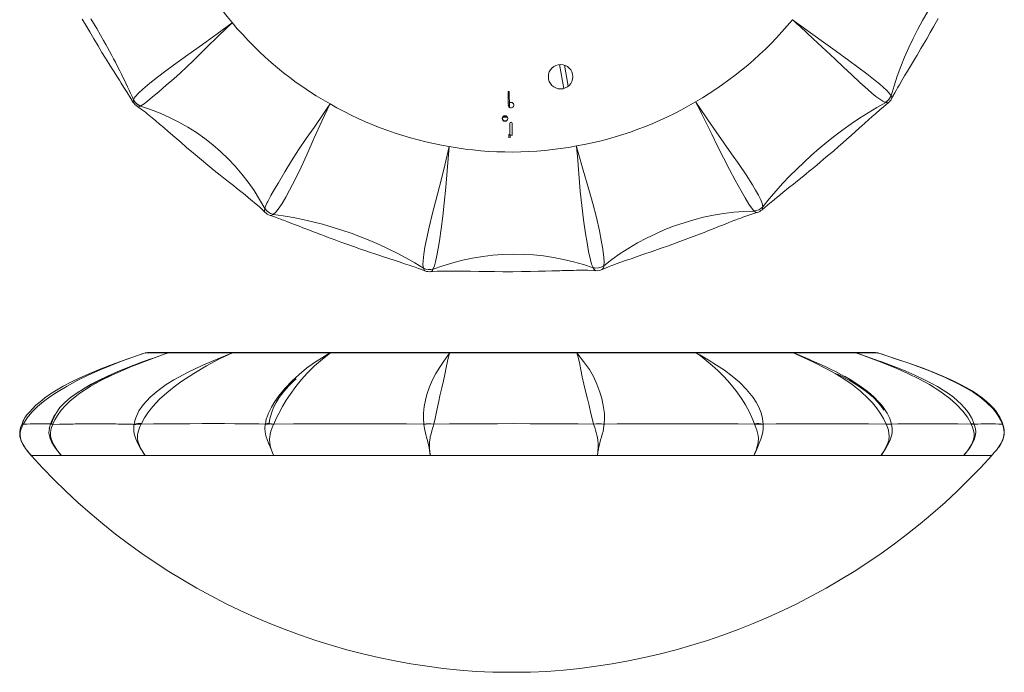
# Model space of a CAD drawing. Header units: millimetres. Extents: x -376 to 432, y -696 to 429.
# Tile 1 of 2: x -375 to 432, y -696 to -161. Entities that reach past the tile are written whole.
import ezdxf

# ---------------------------------------------------------------- set-up
doc = ezdxf.new("R2010")
doc.units = ezdxf.units.MM

msp = doc.modelspace()

# ---------------------------------------------------------------- linework, layer by layer
at = {"color": 7, "linetype": 'Continuous', "lineweight": 15}
for p, q in [((258.51, -160.76), (258.48, -160.73)), ((-200.99, -163.14), (-200.95, -163.11)), ((67.35, -197.54), (70.92, -217.15)), ((74.64, -215.26), (71.5, -197.99)), ((25.27, -219.69), (26.27, -219.67)), ((25.27, -219.69), (25.46, -229.96)), ((26.51, -232.62), (26.27, -219.67)), ((339.88, -225.31), (339.83, -225.37)), ((-281.91, -228.53), (-281.94, -228.49)), ((-281.82, -226.56), (-281.77, -226.38)), ((-278.5, -232.02), (-278.61, -231.93)), ((-120.7, -229.79), (-120.68, -229.75)), ((25.51, -230.75), (25.55, -230.36)), ((179.08, -228.09), (179.1, -228.13)), ((337.15, -228.69), (337.09, -228.72)), ((23.58, -239.88), (24.52, -240.3)), ((24.56, -243.06), (23.64, -243.51)), ((26.76, -245.75), (26.76, -254.99)), ((26.83, -250.74), (26.76, -246.83)), ((28.76, -255.72), (28.76, -245.75)), ((25.92, -255.35), (25.96, -257.62)), ((28.76, -255.45), (26.76, -255.45)), ((26.96, -257.62), (26.92, -255.34)), ((-22.94, -264.8), (-22.93, -264.76)), ((81.31, -264.3), (81.3, -264.26)), ((234.18, -314.05), (234.17, -314.2)), ((-174.05, -318.54), (-174.16, -318.4)), ((-169.74, -321.18), (-169.86, -321.15)), ((-167.22, -320.28), (-167.36, -320.36)), ((233.73, -316.47), (233.61, -316.54)), ((103.8, -362.5), (103.79, -362.57)), ((-42.78, -366.61), (-42.88, -366.57)), ((-37.96, -367.23), (-38.09, -367.27)), ((97.35, -366.42), (97.2, -366.42)), ((102.43, -365.46), (102.32, -365.53)), ((-271.62, -433.69), (-272.35, -433.94)), ((-271.62, -433.7), (-271.93, -433.8)), ((-271.71, -433.73), (-271.65, -433.71)), ((325.28, -433.41), (-268.97, -433.41)), ((-252.94, -433.72), (-252.9, -433.71)), ((-200.59, -433.72), (-200.56, -433.71)), ((-120.31, -433.72), (-120.28, -433.71)), ((-22.54, -433.72), (-22.53, -433.71)), ((81.71, -433.72), (81.7, -433.71)), ((179.47, -433.71), (179.5, -433.72)), ((258.91, -433.72), (258.87, -433.71)), ((310.5, -433.72), (310.45, -433.71)), ((328.3, -433.81), (327.94, -433.7)), ((328.02, -433.72), (327.97, -433.71)), ((328.68, -433.94), (328.47, -433.87)), ((-270.17, -439.74), (-268.41, -439.1)), ((-149.07, -455.71), (-148.47, -455.14)), ((332.82, -480.08), (333.43, -480.93)), ((-373, -491.72), (-373.09, -491.94)), ((-348, -492.43), (-347.99, -492.4)), ((-281.42, -492.81), (-281.38, -492.42)), ((-281.38, -492.42), (-281.37, -492.39)), ((-166.83, -492.35), (-166.96, -492.62)), ((104.2, -492.31), (104.18, -492.41)), ((234.57, -492.37), (234.57, -492.64)), ((335.33, -492.37), (335.32, -492.34)), ((407.56, -492.36), (407.61, -492.55)), ((430.67, -492.4), (430.67, -492.4)), ((430.97, -492.31), (430.94, -492.2)), ((-350.82, -496.13), (-350.75, -495.75)), ((-350.39, -494.13), (-350.66, -495.96)), ((-369.22, -513.75), (-369.09, -513.92)), ((-369.02, -514.01), (-368.86, -514.2)), ((421.64, -518.07), (425.03, -514.42)), ((421.89, -518.07), (-365.61, -518.07)), ((43.61, -695.67), (12.71, -695.67))]:
    msp.add_line(p, q, dxfattribs=at)
at = {"color": 8, "linetype": 'Continuous', "lineweight": 15}
for p, q in [((25.42, -228.2), (26.42, -228.18)), ((23.68, -239.65), (23.58, -239.88)), ((23.75, -243.73), (23.64, -243.51)), ((24.56, -243.06), (24.56, -243.06)), ((26.76, -248.72), (26.8, -248.72)), ((430.86, -492.22), (430.67, -492.4)), ((430.9, -492.32), (430.7, -492.48))]:
    msp.add_line(p, q, dxfattribs=at)
at = {"color": 7, "linetype": 'Continuous', "lineweight": 15, "flags": 128}
for points in [[(-323.78, -160.27), (-320.93, -165.24), (-317.73, -170.76), (-314.35, -176.49), (-310.89, -182.27), (-307.7, -187.53), (-304.78, -192.28), (-302.15, -196.51), (-299.81, -200.24), (-297.76, -203.49), (-296, -206.27), (-294.51, -208.61), (-293.43, -210.31), (-291.82, -212.84), (-289.68, -216.18), (-287.03, -220.36), (-283.9, -225.37), (-282, -228.52)], [(-281.77, -226.38), (-282.99, -223.7), (-284.22, -221.03), (-285.47, -218.36), (-286.72, -215.69), (-288.17, -212.66), (-289.59, -209.72), (-290.74, -207.39), (-291.79, -205.27), (-293.14, -202.56), (-294.87, -199.15), (-296.7, -195.61), (-298.16, -192.82), (-299.61, -190.08), (-301.56, -186.44), (-303.22, -183.4), (-304.51, -181.06), (-306.38, -177.7), (-308.85, -173.34), (-311.95, -167.99), (-314.56, -163.58), (-316.71, -159.99)], [(334.92, -228.62), (332.64, -227.59), (330.05, -225.89), (326.99, -223.55), (323.72, -220.84), (320.29, -217.87), (313.84, -212.13), (307.14, -205.98), (300.24, -199.55), (293.2, -192.93), (286.07, -186.23), (275.47, -176.34), (264.7, -166.42), (262.22, -164.15), (258.95, -161.16), (258.6, -160.84), (258.56, -160.8), (258.51, -160.76)], [(258.51, -160.76), (258.56, -160.8), (270.26, -169.33), (281.93, -177.75), (293.45, -186.04), (304.72, -194.19), (312.24, -199.71), (319.46, -205.15), (326.24, -210.44), (329.74, -213.28), (332.97, -216.02), (335.81, -218.64), (337.93, -220.91), (339.36, -223.04), (339.36, -223.04)], [(339.92, -225.33), (340.6, -223.97), (342.31, -220.77), (343.71, -218.27), (344.75, -216.45), (345.45, -215.23), (346.16, -214.01), (348.14, -210.65), (350.5, -206.71), (352.8, -202.88), (355.28, -198.77), (357.65, -194.85), (359.45, -191.86), (360.73, -189.72), (362.11, -187.4), (363.9, -184.39), (366.08, -180.69), (368.65, -176.29), (371.52, -171.33), (374.27, -166.51), (378.08, -159.75)], [(-281.77, -226.37), (-281.77, -226.37), (-281.22, -225.17), (-280.39, -223.9), (-277.72, -220.86), (-274.26, -217.61), (-268.53, -212.77), (-262.12, -207.75), (-255.31, -202.64), (-249.11, -198.11), (-237.33, -189.64), (-225.29, -181.01), (-213.14, -172.19), (-201.04, -163.18), (-200.99, -163.14)], [(-200.99, -163.14), (-201.03, -163.18), (-211.83, -173.69), (-222.4, -184.2), (-232.86, -194.44), (-243.31, -204.18), (-248.88, -209.11), (-254.98, -214.46), (-260.9, -219.58), (-266.48, -224.34), (-269.99, -227.28), (-273.2, -229.78), (-275.76, -231.39)], [(339.36, -223.04), (337.63, -226.22), (334.92, -228.62)], [(339.37, -223.05), (337.64, -226.23), (334.93, -228.63)], [(339.36, -223.04), (339.37, -223.05), (339.37, -223.05)], [(-281.77, -226.38), (-281.77, -226.37), (-281.77, -226.37)], [(-278.54, -232.08), (-277.33, -232.82), (-274.36, -234.94), (-272.1, -236.65), (-270.54, -237.88), (-269.27, -238.9), (-266.49, -241.17), (-263.58, -243.6), (-260.38, -246.33), (-257.01, -249.23), (-253.27, -252.47), (-248.06, -256.98), (-243.13, -261.24), (-238.3, -265.38), (-232.68, -270.14), (-226.14, -275.59), (-220.9, -279.91), (-215.59, -284.23), (-210.83, -288.07), (-206.63, -291.42), (-203.01, -294.3), (-199.96, -296.72), (-197.31, -298.81), (-195, -300.65), (-192.67, -302.5), (-190.32, -304.39), (-187.54, -306.64), (-185.75, -308.1), (-184.18, -309.4), (-182.9, -310.48), (-181.32, -311.83), (-178.9, -313.94), (-175.73, -316.88), (-174.24, -318.48)], [(-275.76, -231.39), (-275.76, -231.39), (-276, -231.5), (-276, -231.5)], [(-174.11, -315.29), (-173.33, -313.03), (-172.18, -310.56), (-171.74, -309.68), (-169.16, -304.89), (-166.21, -299.73), (-163.06, -294.34), (-157.83, -285.53), (-152.32, -276.5), (-146.51, -267.39), (-140.27, -258.22), (-133.77, -248.98), (-125.77, -237.37), (-121.93, -231.64), (-120.91, -230.11), (-120.73, -229.84), (-120.7, -229.79)], [(-120.7, -229.79), (-120.73, -229.84), (-127.32, -243.77), (-133.66, -257.67), (-139.8, -271.37), (-144.41, -281.48), (-149.1, -291.24), (-153.85, -300.51), (-156.94, -306.16), (-160.03, -311.39), (-163.09, -315.92), (-165.16, -318.46), (-167.22, -320.28), (-167.22, -320.28)], [(226.96, -317.44), (224.91, -315.03), (222.82, -311.88), (219.69, -306.68), (216.39, -300.92), (211.66, -292.4), (206.84, -283.43), (201.98, -274.09), (197.13, -264.48), (192.32, -254.69), (183.95, -237.69), (181.6, -233.04), (179.55, -229.02), (179.24, -228.39), (179.13, -228.18), (179.1, -228.13)], [(179.1, -228.13), (179.13, -228.18), (179.27, -228.37), (182.18, -232.69), (189.02, -242.69), (195.91, -252.57), (202.3, -261.62), (208.63, -270.56), (214.74, -279.34), (220.51, -287.9), (225.79, -296.19), (228.33, -300.43), (230.59, -304.49), (232.46, -308.29), (233.65, -311.37), (234.18, -314.05), (234.18, -314.05)], [(233.76, -316.51), (236.03, -314.45), (240.05, -311.04), (243.38, -308.31), (245.97, -306.21), (247.79, -304.74), (248.91, -303.83), (249.94, -303.01), (250.98, -302.18), (252.07, -301.3), (254.01, -299.75), (256.44, -297.8), (259.35, -295.46), (262.76, -292.72), (266.48, -289.71), (269.68, -287.1), (272.25, -285), (274.18, -283.41), (275.49, -282.33), (276.79, -281.25), (278.65, -279.71), (281.08, -277.68), (284.07, -275.16), (287.26, -272.45), (292.03, -268.37), (296.17, -264.79), (299.75, -261.67), (303.19, -258.64), (306.58, -255.63), (309.93, -252.64), (313.25, -249.67), (315.46, -247.68), (317.97, -245.42), (320.79, -242.89), (323.86, -240.15), (326.49, -237.82), (327.86, -236.61), (328.99, -235.62), (330.55, -234.26), (332.79, -232.34), (335.72, -229.89), (337.13, -228.78)], [(334.93, -228.63), (334.93, -228.63), (334.92, -228.62)], [(24.77, -240.7), (22.8, -240.67), (21.08, -240.63)], [(24.22, -240.17), (22.87, -240.15), (21.55, -240.12)], [(26.76, -251), (26.8, -250.93), (26.83, -250.74)], [(-44.13, -364.32), (-44.13, -364.32), (-44.49, -361.61), (-44.4, -358.33), (-43.82, -352.98), (-42.85, -347.08), (-41.65, -340.85), (-39.48, -330.85), (-37.01, -320.49), (-34.3, -309.9), (-31.02, -297.38), (-27.76, -284.65), (-24.59, -271.77), (-23.15, -265.72), (-22.95, -264.86), (-22.94, -264.8)], [(-22.94, -264.8), (-22.94, -264.86), (-23.58, -271.29), (-24.75, -284.73), (-25.81, -298.01), (-26.96, -311.03), (-28.13, -321.67), (-29.5, -332.05), (-30.98, -342.05), (-31.96, -348.18), (-32.97, -353.98), (-34.08, -359.24), (-34.93, -362.42), (-35.99, -365.04)], [(95.01, -363.93), (93.81, -361.01), (92.83, -357.5), (91.37, -350.86), (90.04, -343.57), (88.79, -335.91), (87.14, -324.7), (85.7, -313.13), (84.54, -301.27), (83.42, -287.08), (82.17, -272.63), (81.67, -267.73), (81.37, -264.86), (81.32, -264.42), (81.32, -264.36), (81.31, -264.3)], [(81.31, -264.3), (81.33, -264.35), (81.34, -264.42), (82.2, -267.63), (86.84, -283.99), (91.6, -299.98), (94.85, -311.49), (97.72, -322.84), (100.21, -333.93), (101.75, -341.58), (103.02, -348.91), (103.86, -355.68), (104.06, -359.34), (103.8, -362.5), (103.8, -362.5)], [(-174.16, -315.49), (-174.16, -315.49), (-174.11, -315.29)], [(-169.76, -321.25), (-168.76, -321.55), (-165.42, -322.69), (-162.85, -323.61), (-161.06, -324.27), (-159.96, -324.67), (-158.93, -325.06), (-156.1, -326.12), (-152.73, -327.41), (-149.92, -328.49), (-146.66, -329.76), (-142.94, -331.21), (-138.75, -332.84), (-134.28, -334.57), (-131.72, -335.55), (-129.87, -336.26), (-128.7, -336.71), (-127.5, -337.16), (-126, -337.73), (-124.19, -338.41), (-122.07, -339.21), (-117.37, -340.96), (-111.7, -343.03), (-106.12, -345.04), (-100.61, -347), (-95.65, -348.73), (-91.25, -350.24), (-87.37, -351.56), (-83.83, -352.75), (-80.56, -353.84), (-76.91, -355.05), (-72.47, -356.51), (-68.15, -357.92), (-63.87, -359.32), (-59.62, -360.72), (-55.81, -362), (-54.16, -362.55), (-52.73, -363.04), (-50.81, -363.71), (-48.02, -364.69), (-44.4, -366.04), (-42.91, -366.64)], [(102.48, -365.55), (103.96, -364.84), (107.58, -363.34), (110.27, -362.29), (112.07, -361.61), (113.86, -360.95), (117.79, -359.53), (121.66, -358.17), (126.15, -356.62), (131.19, -354.9), (136.59, -353.05), (143.49, -350.68), (150, -348.41), (156.75, -346), (163.96, -343.39), (174.9, -339.31), (186.05, -335.03), (190.45, -333.3), (194.86, -331.57), (198.79, -330.01), (201.97, -328.75), (203.96, -327.97), (205.82, -327.24), (208.28, -326.27), (211.29, -325.1), (214.23, -323.98), (216.04, -323.3), (217.85, -322.63), (220.3, -321.75), (223.53, -320.63), (227.54, -319.36), (229.39, -318.88)], [(227.11, -317.57), (227.11, -317.57), (226.96, -317.44)], [(229.51, -318.81), (229.48, -318.83), (229.37, -318.82)], [(-44.11, -364.39), (-44.11, -364.39), (-44.13, -364.32)], [(-37.95, -367.32), (-36.6, -367.16), (-32.96, -366.94), (-30.14, -366.84), (-28.16, -366.79), (-26.53, -366.77), (-22.95, -366.75), (-19.18, -366.76), (-14.98, -366.81), (-10.54, -366.88), (-5.61, -366.97), (1.27, -367.09), (7.77, -367.19), (14.08, -367.26), (21.15, -367.3), (29.09, -367.29), (36.39, -367.23), (43.59, -367.12), (50.13, -366.99), (56, -366.84), (61.21, -366.7), (65.71, -366.56), (67.67, -366.51), (69.43, -366.45), (71.01, -366.41), (72.95, -366.35), (75.62, -366.28), (78.93, -366.21), (81.56, -366.16), (83.73, -366.13), (85.46, -366.12), (87.54, -366.12), (90.77, -366.15), (95.09, -366.3), (97.2, -366.49)], [(-35.99, -365.04), (-36.04, -365.13), (-36.04, -365.13)], [(95.05, -364), (95.05, -364), (95.01, -363.93)], [(-274.45, -434.66), (-287.29, -439.04), (-298.59, -443.09), (-308.61, -446.92), (-317.57, -450.61), (-325.74, -454.26), (-333.27, -457.91), (-339.52, -461.2), (-345.02, -464.37), (-349.94, -467.51), (-354.4, -470.66), (-358.46, -473.86), (-361.85, -476.83), (-364.73, -479.7), (-367.22, -482.53), (-367.43, -482.81)], [(-252.94, -433.72), (-253, -433.74), (-255.74, -434.7), (-266.71, -438.62), (-283.37, -444.95), (-299.72, -452), (-308.67, -456.39), (-317.44, -461.28), (-325.87, -466.83), (-333.8, -473.23), (-337.56, -476.86), (-341.06, -480.83), (-344.2, -485.15), (-346.27, -488.68), (-347.99, -492.4), (-347.99, -492.4)], [(-281.37, -492.39), (-281.37, -492.39), (-280.83, -489.62), (-280, -486.96), (-277.33, -481.39), (-273.86, -476.4), (-268.13, -470.15), (-261.73, -464.69), (-254.92, -459.85), (-248.71, -455.98), (-236.93, -449.57), (-224.9, -443.88), (-212.75, -438.68), (-200.64, -433.74), (-200.59, -433.72)], [(-200.59, -433.72), (-200.63, -433.74), (-211.43, -438.85), (-222.01, -444.47), (-232.46, -450.72), (-242.92, -457.69), (-248.48, -461.72), (-254.59, -466.52), (-260.51, -471.79), (-266.08, -477.68), (-269.6, -482.13), (-272.81, -487.04), (-275.36, -491.85)], [(-252.9, -433.71), (-257.02, -433.72), (-260.66, -433.73), (-265.35, -433.74), (-268.77, -433.74), (-270.89, -433.73), (-271.44, -433.72), (-271.61, -433.71)], [(-200.56, -433.71), (-208.4, -433.71), (-215.86, -433.72), (-226.74, -433.72), (-236.56, -433.72), (-245.32, -433.72), (-252.9, -433.71)], [(-120.28, -433.71), (-130.97, -433.72), (-141.4, -433.73), (-157.35, -433.74), (-172.54, -433.74), (-179.91, -433.74), (-187.02, -433.73), (-193.92, -433.72), (-200.56, -433.71)], [(-173.72, -491.97), (-172.94, -488.3), (-171.79, -484.88), (-171.35, -483.77), (-168.76, -478.42), (-165.82, -473.59), (-162.66, -469.17), (-157.44, -462.76), (-151.93, -456.91), (-146.11, -451.49), (-139.88, -446.41), (-133.38, -441.79), (-125.37, -436.74), (-121.54, -434.45), (-120.52, -433.85), (-120.34, -433.74), (-120.31, -433.72)], [(-120.31, -433.72), (-120.33, -433.74), (-126.92, -438.87), (-133.27, -444.4), (-139.41, -450.56), (-144.01, -455.75), (-148.7, -461.52), (-153.45, -467.97), (-156.54, -472.6), (-159.64, -477.72), (-162.7, -483.43), (-164.76, -487.72), (-166.83, -492.35), (-166.83, -492.35)], [(-22.53, -433.71), (-34.73, -433.72), (-46.84, -433.72), (-65.7, -433.73), (-84.24, -433.73), (-102.52, -433.72), (-111.48, -433.71), (-120.28, -433.71)], [(-43.74, -492.35), (-43.74, -492.35), (-44.09, -487.66), (-44.01, -483.32), (-43.42, -477.66), (-42.46, -472.59), (-41.25, -468), (-39.09, -461.64), (-36.61, -455.97), (-33.9, -450.86), (-30.63, -445.49), (-27.36, -440.61), (-24.19, -436.08), (-22.76, -434.03), (-22.56, -433.74), (-22.54, -433.72)], [(-22.54, -433.72), (-22.55, -433.74), (-23.19, -435.87), (-24.36, -440.58), (-25.41, -445.76), (-26.56, -451.53), (-27.74, -456.83), (-29.1, -462.6), (-30.59, -468.96), (-31.56, -473.4), (-32.58, -478.27), (-33.68, -483.66), (-34.53, -487.73), (-35.59, -492.14)], [(81.7, -433.71), (69.45, -433.72), (57.1, -433.73), (37.4, -433.74), (17.56, -433.74), (7.51, -433.73), (-2.51, -433.73), (-12.55, -433.72), (-22.53, -433.71)], [(179.47, -433.71), (168.65, -433.72), (157.57, -433.73), (139.49, -433.74), (120.83, -433.74), (111.21, -433.73), (101.48, -433.73), (91.63, -433.72), (81.7, -433.71)], [(95.41, -492.16), (94.21, -487.61), (93.23, -483.43), (91.77, -477.11), (90.43, -471.45), (89.18, -466.3), (87.53, -459.56), (86.09, -453.38), (84.93, -447.72), (83.81, -441.78), (82.56, -436.52), (82.07, -434.86), (81.77, -433.91), (81.72, -433.76), (81.71, -433.74), (81.71, -433.72)], [(81.71, -433.72), (81.72, -433.74), (81.74, -433.76), (82.6, -434.86), (87.24, -440.82), (92, -447.6), (95.25, -453.23), (98.12, -459.4), (100.61, -466.15), (102.15, -471.34), (103.42, -477.05), (104.26, -483.45), (104.45, -487.7), (104.2, -492.31), (104.2, -492.31)], [(258.87, -433.71), (250.77, -433.72), (242.27, -433.72), (228.03, -433.73), (212.83, -433.73), (196.57, -433.72), (188.11, -433.71), (179.47, -433.71)], [(227.36, -491.97), (225.31, -486.92), (223.21, -482.31), (220.08, -476.45), (216.79, -471.22), (212.05, -464.66), (207.23, -458.74), (202.38, -453.4), (197.53, -448.55), (192.72, -444.1), (184.35, -437.26), (182, -435.52), (179.95, -434.05), (179.63, -433.82), (179.52, -433.74), (179.5, -433.72)], [(179.5, -433.72), (179.53, -433.74), (179.66, -433.82), (182.58, -435.52), (189.42, -439.58), (196.3, -443.87), (202.7, -448.13), (209.02, -452.8), (215.14, -457.98), (220.91, -463.8), (226.18, -470.38), (228.72, -474.24), (230.99, -478.45), (232.86, -483.06), (234.05, -487.54), (234.57, -492.37), (234.57, -492.37)], [(310.45, -433.71), (306.07, -433.72), (301.19, -433.73), (292.47, -433.73), (282.53, -433.73), (271.29, -433.72), (265.21, -433.71), (258.87, -433.71)], [(335.32, -492.34), (333.03, -487.6), (330.45, -483.19), (327.39, -478.82), (324.11, -474.81), (320.68, -471.12), (314.24, -465.13), (307.54, -459.81), (300.63, -455.05), (293.59, -450.75), (286.47, -446.8), (275.86, -441.44), (265.1, -436.47), (262.62, -435.36), (259.35, -433.92), (259, -433.76), (258.95, -433.74), (258.91, -433.72)], [(327.88, -433.71), (327.81, -433.71), (327.12, -433.72), (324.97, -433.72), (321.5, -433.72), (316.65, -433.72), (310.45, -433.71)], [(405, -492.09), (401.94, -486.6), (398.24, -481.6), (393.11, -476.1), (387.52, -471.19), (379.4, -465.18), (370.89, -459.83), (362.09, -455.03), (353.11, -450.68), (344.03, -446.65), (331.13, -441.38), (318.09, -436.47), (312.88, -434.58), (310.56, -433.75), (310.5, -433.72)], [(328.73, -433.95), (327.9, -433.69), (327.89, -433.69)], [(430.67, -492.4), (430.67, -492.4), (429.16, -488.8), (427.2, -485.32), (425.07, -482.3), (422.7, -479.44), (417.29, -474.12), (412.1, -469.95), (406.63, -466.17), (400.85, -462.66), (394.92, -459.43), (383.06, -453.75), (370.89, -448.68), (354.66, -442.65), (338.26, -437.07), (330.12, -434.4), (328.47, -433.87)], [(430.95, -492.19), (429.9, -489.39), (428.59, -486.66), (427.01, -484.02), (425.13, -481.41), (422.95, -478.82), (420.44, -476.22), (417.55, -473.58), (414.1, -470.76), (410.1, -467.84), (405.76, -465), (401, -462.22), (395.71, -459.42), (389.71, -456.5), (382.45, -453.23), (373.89, -449.66), (364.75, -446.16), (354.61, -442.52), (342.96, -438.59), (331.14, -434.74)], [(-268.42, -439.06), (-276.52, -441.97), (-286.41, -445.75), (-295.16, -449.34), (-303.07, -452.86), (-310.55, -456.49), (-316.44, -459.58), (-321.52, -462.5), (-325.3, -464.88)], [(330.96, -440.98), (345.32, -446.44), (351.43, -448.95)], [(290.15, -447.34), (293.85, -449.13), (301.26, -453.22)], [(333.32, -480.92), (331.99, -478.7), (328.72, -474.49), (324.86, -470.47), (319.03, -465.48), (312.4, -460.76), (305.08, -456.27), (295.56, -451.19)], [(405.36, -487.08), (405.08, -486.51), (403.46, -483.8), (401.56, -481.14), (399.36, -478.5), (396.84, -475.86), (393.94, -473.15), (390.42, -470.19), (386.48, -467.25), (382.19, -464.37), (377.46, -461.52), (372.21, -458.63), (366.21, -455.59), (358.83, -452.11), (351.36, -448.87)], [(-349.25, -492.67), (-347.73, -487.78), (-345.33, -483.13), (-342.11, -478.7), (-338.12, -474.49), (-333.43, -470.47), (-326.32, -465.48), (-318.23, -460.76), (-309.3, -456.27), (-300.18, -452.22)], [(-170.96, -492.67), (-170.1, -487.78), (-168.78, -483.13), (-167.05, -478.7), (-164.92, -474.49), (-162.43, -470.47), (-158.68, -465.48), (-154.43, -460.76), (-149.74, -456.27), (-148.48, -455.22)], [(333.08, -478.63), (330.94, -475.97), (328.54, -473.3), (325.77, -470.51), (322.38, -467.43), (318.74, -464.47), (314.81, -461.57), (310.52, -458.68), (305.76, -455.72), (301.15, -453.05)], [(-164.81, -474.29), (-163.68, -472.46), (-163.53, -472.25)], [(-373.16, -492.12), (-373.4, -492.66), (-374.16, -494.57), (-374.73, -496.48), (-375.06, -498.48), (-375.14, -500.48), (-374.94, -502.47), (-374.58, -504.05), (-373.98, -505.86), (-373.09, -507.85), (-372, -509.79), (-370.72, -511.71), (-370.42, -512.11)], [(-372.22, -492.3), (-374.01, -496.12), (-374.7, -498.75), (-374.87, -501.45), (-374.6, -503.52), (-374.02, -505.53), (-372.37, -509.07), (-370.34, -512.24), (-369.53, -513.35), (-367.93, -515.38), (-367.58, -515.8), (-365.82, -517.83), (-365.61, -518.07)], [(-372.12, -492.11), (-372.22, -492.3), (-372.22, -492.3)], [(-347.99, -492.4), (-348, -492.43), (-348.96, -494.91), (-349.59, -497.18), (-349.91, -499.49), (-349.85, -501.88), (-349.4, -504.2), (-347.78, -508.32), (-345.62, -511.98), (-344.61, -513.44), (-343.93, -514.38), (-341.19, -517.82), (-340.98, -518.07)], [(-281.38, -492.42), (-282.6, -492.38), (-283.83, -492.34), (-285.07, -492.3), (-286.33, -492.27), (-287.78, -492.24), (-289.2, -492.21), (-290.34, -492.19), (-291.39, -492.18), (-292.74, -492.16), (-294.48, -492.14), (-296.3, -492.13), (-297.76, -492.12), (-299.21, -492.11), (-301.16, -492.1), (-302.82, -492.09), (-304.11, -492.09), (-305.98, -492.08), (-308.46, -492.08), (-311.56, -492.08), (-314.16, -492.08), (-316.32, -492.08), (-318.01, -492.08), (-319.22, -492.09), (-319.94, -492.09), (-320.95, -492.09), (-322.75, -492.1), (-324.11, -492.1), (-325.2, -492.11), (-326.37, -492.11), (-327.84, -492.12), (-329.62, -492.13), (-331.41, -492.15), (-336.65, -492.2), (-342.56, -492.3), (-348, -492.43)], [(-347.99, -492.4), (-347.99, -492.4), (-348, -492.43)], [(-275.6, -492.34), (-276.67, -494.58), (-278.03, -498.5), (-278.5, -500.97), (-278.59, -503.41), (-278.54, -504.06), (-278.18, -506.2), (-277.56, -508.26), (-275.96, -511.93), (-275.22, -513.32), (-274.74, -514.16), (-274.17, -515.1), (-274.13, -515.17), (-273.63, -515.97), (-273.5, -516.17), (-272.42, -517.81), (-272.24, -518.07)], [(-173.76, -492.32), (-178.99, -492.08), (-184.75, -491.96), (-191.02, -491.9), (-198.82, -491.87), (-207.21, -491.85), (-216.16, -491.84), (-225.62, -491.85), (-235.58, -491.87), (-245.99, -491.9), (-255.56, -491.96), (-265.44, -492.09), (-275.6, -492.34)], [(-275.36, -491.85), (-275.36, -491.85), (-275.6, -492.35), (-275.6, -492.35)], [(-166.8, -518.07), (-167.71, -516.02), (-168.12, -515.08), (-168.71, -513.7), (-169.87, -510.9), (-171.06, -507.92), (-172.24, -504.76), (-172.95, -502.62), (-173.54, -500.45), (-173.9, -498.26), (-174.02, -496.13), (-173.76, -492.32)], [(-173.77, -492.32), (-173.77, -492.32), (-173.72, -491.97)], [(-43.74, -492.35), (-58.01, -492.1), (-72.68, -492), (-87.72, -491.96), (-103.07, -491.95), (-118.66, -491.96), (-134.51, -492), (-150.57, -492.1), (-166.83, -492.35)], [(-43.71, -492.49), (-43.71, -492.49), (-43.74, -492.35)], [(-35.65, -492.33), (-36.43, -494.99), (-37.19, -497.78), (-37.86, -500.27), (-38.46, -502.76), (-38.59, -503.41), (-39.06, -506.96), (-39.14, -510.44), (-39.08, -512.07), (-38.98, -513.47), (-38.94, -513.86), (-38.84, -514.89), (-38.75, -515.66), (-38.46, -517.81), (-38.42, -518.07)], [(95.45, -492.3), (82.68, -492.04), (69.7, -491.94), (56.57, -491.89), (43.36, -491.87), (30.09, -491.86), (16.72, -491.87), (3.41, -491.89), (-9.79, -491.94), (-22.83, -492.06), (-35.65, -492.33)], [(-35.59, -492.14), (-35.65, -492.33), (-35.65, -492.33)], [(95.45, -492.3), (95.45, -492.3), (95.41, -492.16)], [(98.48, -518.07), (98.79, -515.92), (99.04, -513.7), (99.16, -512.09), (99.19, -507.91), (98.99, -505.66), (98.59, -503.33), (98.1, -501.24), (97.52, -499.15), (96.93, -497.11), (96.35, -495.14), (95.45, -492.3)], [(104.18, -492.41), (103.64, -495.82), (103.16, -498.17), (102.53, -500.58), (101.84, -502.92), (101.18, -505.22), (100.23, -508.92), (99.82, -510.75), (99.52, -512.22), (99.37, -512.98), (99.14, -514.23), (98.96, -515.2), (98.84, -515.9), (98.52, -517.82), (98.48, -518.07)], [(227.5, -492.34), (214.01, -492.07), (200.64, -491.95), (187.45, -491.9), (174.47, -491.88), (161.76, -491.87), (149.48, -491.88), (137.54, -491.9), (125.99, -491.95), (114.86, -492.06), (104.2, -492.31)], [(226.9, -518.07), (227.75, -516.1), (228.15, -515.14), (228.69, -513.69), (229.66, -510.62), (230.35, -507.33), (230.54, -503.82), (230.33, -501.6), (229.88, -499.35), (229.27, -497.12), (228.54, -494.95), (227.5, -492.34)], [(227.5, -492.34), (227.5, -492.34), (227.36, -491.97)], [(335.33, -492.37), (320.93, -492.12), (306.99, -492.02), (293.53, -491.97), (280.58, -491.96), (268.24, -491.98), (256.44, -492.02), (245.21, -492.12), (234.57, -492.37)], [(331.18, -518.07), (332.32, -516.37), (333.42, -514.63), (334.05, -513.56), (336.28, -509.06), (337.39, -505.63), (337.83, -501.98), (337.65, -499.53), (337.13, -497.09), (336.32, -494.69), (335.33, -492.37)], [(339.76, -492.39), (340.29, -495.9), (340.31, -498.51), (339.91, -501.15), (339.19, -503.6), (338.25, -505.97), (336.28, -509.94), (334.41, -513.15), (333.79, -514.15), (331.37, -517.79), (331.18, -518.07)], [(339.76, -492.37), (338.03, -492.14), (335.32, -492.34)], [(339.76, -492.39), (338.03, -492.17), (335.33, -492.37)], [(405.11, -492.34), (393.98, -492.08), (383.64, -491.98), (374.13, -491.94), (365.46, -491.93), (357.7, -491.94), (350.82, -491.99), (344.83, -492.1), (339.76, -492.37)], [(339.76, -492.37), (339.76, -492.39), (339.76, -492.39)], [(398.92, -518.07), (400.36, -516.32), (401.74, -514.54), (402.54, -513.44), (405.36, -508.84), (406.7, -505.66), (407.43, -502.29), (407.45, -499.89), (407.06, -497.48), (406.22, -494.87), (405.11, -492.34)], [(407.56, -492.36), (406.7, -492.06), (405, -492.09)], [(405.11, -492.34), (405.11, -492.34), (405, -492.09)], [(407.61, -492.55), (406.77, -492.29), (405.11, -492.34)], [(427.57, -511.3), (428.53, -509.9), (429.89, -507.5), (430.95, -505.09), (431.59, -503.16), (432.04, -501.15), (432.21, -499.06), (432.12, -497.1), (431.81, -495.17), (431.32, -493.28), (431, -492.29)], [(430.7, -492.48), (430.69, -492.47), (430.67, -492.4)], [(-272.24, -518.07), (-273.39, -516.37), (-274.3, -514.97), (-276.05, -512.15), (-278.32, -508.04), (-280.04, -504.23), (-281.31, -500.18), (-281.65, -497.69), (-281.65, -495.24), (-281.42, -492.81)], [(-166.96, -492.62), (-168.33, -495.81), (-169.11, -498.1), (-169.75, -500.44), (-170.12, -502.53), (-170.27, -504.58), (-170.05, -507.81), (-169.68, -509.82), (-169.37, -511.08), (-168.87, -512.74), (-168.7, -513.27), (-168.27, -514.49), (-167.92, -515.41), (-167.78, -515.76), (-166.92, -517.81), (-166.8, -518.07)], [(-38.42, -518.07), (-38.7, -516.26), (-39.01, -514.4), (-39.19, -513.36), (-40.02, -508.96), (-40.94, -504.95), (-41.5, -502.81), (-42.09, -500.63), (-42.68, -498.21), (-43.15, -495.84), (-43.71, -492.49)], [(234.57, -492.64), (234.46, -496.07), (234.15, -498.51), (233.6, -500.98), (232.44, -504.59), (231.18, -507.98), (229.85, -511.3), (229.17, -512.9), (228.92, -513.5), (228.42, -514.65), (228.05, -515.5), (227.89, -515.86), (227.02, -517.79), (226.9, -518.07)], [(407.61, -492.55), (408.48, -496.02), (408.73, -498.54), (408.56, -501.09), (407.39, -505.2), (405.69, -508.7), (403.66, -511.92), (402.19, -513.98), (399.14, -517.81), (398.92, -518.07)], [(-368.82, -514.25), (-367.43, -515.93), (-365.35, -518.07)], [(425.04, -514.43), (425.71, -513.6), (427.46, -511.22)]]:
    msp.add_lwpolyline(points, dxfattribs=at)
at = {"color": 8, "linetype": 'Continuous', "lineweight": 15, "flags": 128}
for points in [[(339.37, -223.05), (339.9, -224.49), (339.92, -225.26), (339.88, -225.31)], [(-276, -231.5), (-277.07, -231.9), (-278.42, -232.08), (-278.5, -232.02)], [(234.17, -314.2), (234.06, -315.73), (233.77, -316.44), (233.73, -316.47)], [(-174.16, -318.4), (-174.3, -318.22), (-174.41, -317.46), (-174.16, -315.49)], [(-42.88, -366.57), (-43.07, -366.51), (-43.55, -365.86), (-44.11, -364.39)], [(97.2, -366.42), (97.12, -366.42), (96.53, -366.06), (95.95, -365.38), (95.05, -364)], [(-271.93, -433.8), (-273.94, -434.48), (-291.69, -440.76), (-309.19, -447.77), (-318.35, -451.87), (-327.37, -456.28), (-336.28, -461.06), (-344.95, -466.26), (-350.31, -469.85), (-355.49, -473.69), (-360.5, -477.9), (-365.14, -482.51), (-368.91, -487.06), (-372.12, -492.11)], [(-272.2, -433.89), (-271.76, -433.74), (-271.71, -433.73)], [(-268.41, -439.1), (-265.52, -438.05), (-255.83, -434.7), (-253.39, -433.87), (-253, -433.74), (-252.94, -433.72)], [(310.5, -433.72), (310.56, -433.75), (312.53, -434.43), (314.5, -435.11), (329.96, -440.6), (330.96, -440.98)], [(333.06, -478.64), (333.37, -479.03), (336.2, -483.36), (338.33, -487.7), (339.76, -492.37), (339.76, -492.37), (339.76, -492.37)], [(-372.22, -492.3), (-372.82, -492.14), (-373.11, -492.11), (-373.1, -492.14)], [(-372.12, -492.11), (-372.73, -491.96), (-373.03, -491.94), (-373.02, -491.97)], [(-347.99, -492.4), (-349.47, -492.19), (-349.67, -492.31)], [(405.34, -487.09), (405.56, -487.45), (407.56, -492.36), (407.56, -492.36), (407.56, -492.36)], [(427.46, -511.22), (427.53, -511.13), (429.62, -507.77), (431.26, -504.11), (431.9, -501.66), (432.12, -499.07), (431.86, -496.55), (431.22, -494.04), (430.7, -492.48)], [(-340.98, -518.07), (-342.32, -516.46), (-343.62, -514.81), (-344.31, -513.92), (-346.9, -510.23), (-348.67, -507.24), (-350.13, -504), (-350.79, -501.78), (-351.11, -499.45), (-351.03, -497.19), (-350.82, -496.13)]]:
    msp.add_lwpolyline(points, dxfattribs=at)
at = {"color": 7, "linetype": 'Continuous', "lineweight": 15}
for centre, radius in [((68.36, -207.48), 10), ((22.76, -241.71), 2.25)]:
    msp.add_circle(centre, radius, dxfattribs=at)
for centre, radius, start, end in [((24.3, 28.72), 295.86, 200.24262, 220.41861), ((614.14, -301.69), 285.81, 137.11626, 164.02692), ((31.46, 26.39), 294.2, 300.11754, 320.50284), ((21.44, 23.13), 290.08, 219.94363, 240.66315), ((331.91, -221.71), 8.72, 306.8502, 335.21488), ((-272.57, -221.56), 10.51, 208.39026, 250.95276), ((-274.22, -224.44), 8.58, 207.98879, 239.627), ((-272.51, -221.37), 10.53, 208.43127, 252.04971), ((-326.58, -396.56), 172.63, 28.00776, 72.96413), ((25.71, 25), 293.81, 240.11752, 260.47153), ((27.76, -230.75), 2.25, 180, 126.05083), ((30.8, 22.53), 291.2, 279.98823, 300.61139), ((501.16, -526.82), 341.39, 119.13734, 141.44735), ((22.76, -241.71), 2, 66.0245, 296.05048), ((27.76, -245.75), 1, 0, 180), ((26.42, -255.34), 0.5, 1.02897, 181.04601), ((27.81, 21.55), 290.77, 259.95012, 280.601), ((226.39, -306.84), 10.62, 273.10519, 317.20598), ((226.4, -307), 10.6, 273.83652, 317.19537), ((-165.04, -309.92), 10.69, 211.39852, 257.46562), ((-164.9, -309.82), 10.71, 210.69744, 257.48308), ((-167.5, -312.53), 8.88, 222.50192, 254.66167), ((-208.93, -630.89), 313.4, 58.27568, 82.35248), ((231.24, -520.57), 203.04, 91.167, 128.87633), ((227.14, -309.73), 9.35, 284.59655, 313.52463), ((31.05, -544.4), 191.41, 70.4673, 110.51996), ((97.81, -353.41), 10.89, 255.08628, 303.36937), ((97.81, -353.48), 10.88, 255.31952, 303.34998), ((-39.19, -354.84), 10.69, 242.46354, 287.43419), ((-39.17, -354.93), 10.67, 242.47021, 287.06308), ((-39.32, -358.85), 8.49, 246.00309, 278.36964), ((98.36, -357.67), 8.81, 263.40893, 296.69391), ((-236.55, -538.18), 110.22, 108.60172, 108.72541), ((-268.97, -445.82), 12.41, 90, 102.41138), ((325.28, -445.82), 12.41, 77.60156, 90), ((-353.19, -498.03), 20.84, 133.07936, 165.72305), ((-317.54, -503.02), 34.04, 146.27357, 161.56363), ((-330.49, -499.54), 20.65, 159.38849, 170.47756), ((-277.38, -506.8), 14.57, 82.98178, 106.0898), ((-277.06, -505.84), 14.09, 83.08315, 107.83731), ((-171.13, -509.88), 17.76, 76.41534, 98.52941), ((-171.22, -509.27), 17.48, 75.45418, 98.2208), ((-39.04, -517.33), 25.42, 82.22119, 100.65682), ((-39.18, -517.82), 25.73, 82.11394, 100.15244), ((99.45, -513.79), 22, 77.52744, 100.5788), ((99.53, -514.1), 22.18, 77.9034, 100.61689), ((229.84, -512.44), 20.62, 76.74478, 96.92694), ((230.13, -513.39), 21.21, 77.91741, 97.10531), ((418.9, -652.81), 160.85, 85.80622, 94.04382), ((-327.05, -482.38), 52.54, 216.87045, 222.77758), ((34.93, -156.57), 539.56, 222.07202, 267.63967), ((21.39, -156.57), 539.56, 272.36033, 317.93015)]:
    msp.add_arc(centre, radius, start, end, dxfattribs=at)
at = {"color": 8, "linetype": 'Continuous', "lineweight": 15}
for centre, radius, start, end in [((-279.94, -227.65), 2.17, 149.73786, 202.58987), ((25.89, -229.51), 0.446, 192.62426, 279.16545), ((25.94, -230.5), 0.535, 218.09275, 274.39499), ((25.36, -192.29), 39.8, 270.8447, 271.6294), ((26.01, -229.51), 0.446, 262.90953, 349.45072), ((26.03, -230.59), 0.446, 262.90953, 349.45072), ((336.12, -226.19), 2.71, 244.0739, 290.94919), ((-169.32, -318.55), 2.66, 260.80904, 317.41827), ((229.81, -315.33), 3.52, 219.66229, 262.82179), ((100.28, -362.69), 3.51, 307.80589, 1.99423), ((-39.32, -364.06), 3.45, 293.30424, 341.88372), ((89.47, -864.91), 463.28, 64.33183, 68.54766), ((-353.16, -925.38), 433.49, 89.54256, 92.52068)]:
    msp.add_arc(centre, radius, start, end, dxfattribs=at)

doc.saveas('drawing.dxf')
